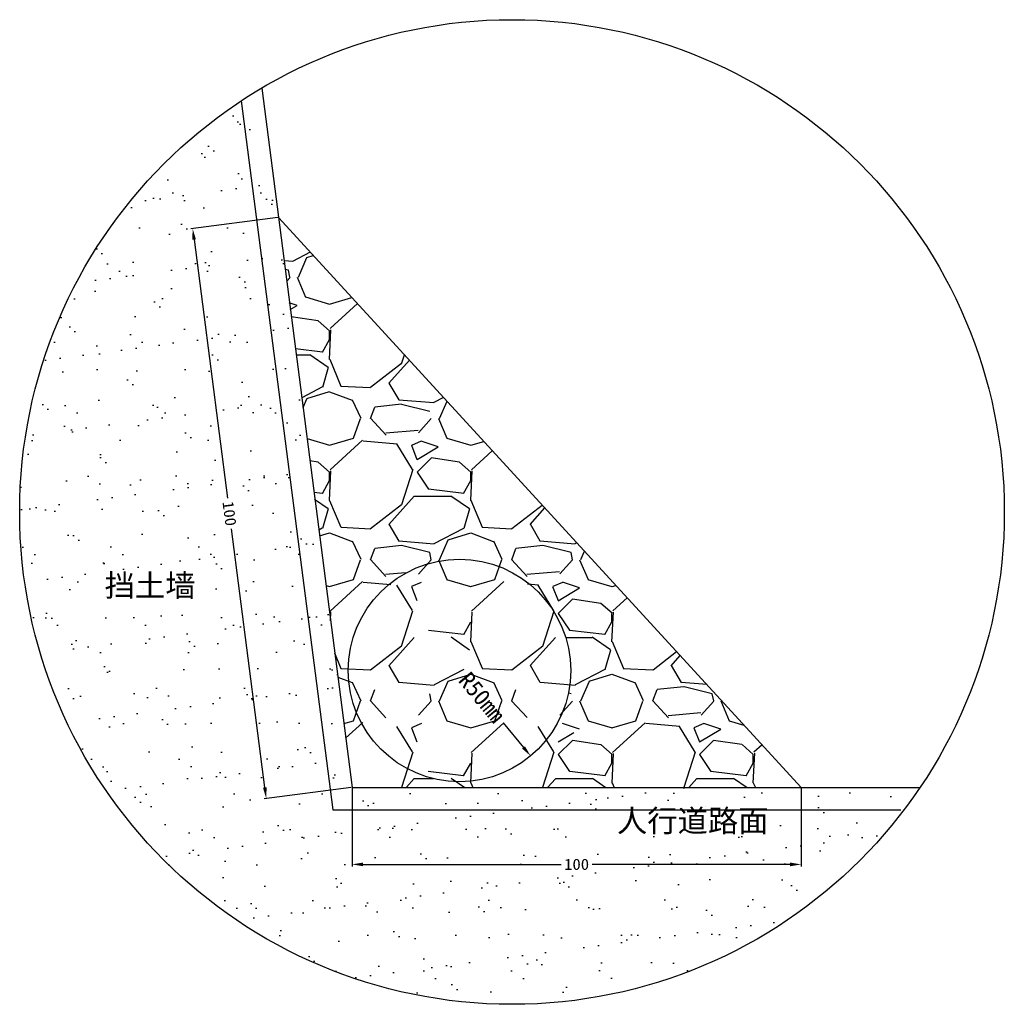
# Model space of a CAD drawing. Extents: x 39527407 to 39530665, y 3786466 to 3790957.
# Tile 45 of 113: x 39529433 to 39529522, y 3787532 to 3787620. Entities that reach past the tile are written whole.
import ezdxf

# ---------------------------------------------------------------- set-up
doc = ezdxf.new("R2010")
doc.units = 0
doc.header["$PDSIZE"] = 0.2
doc.layers.get('Defpoints').update_dxf_attribs({"linetype": 'CONTINUOUS'})
doc.layers.add('综合管网', color=1, linetype='CONTINUOUS')
doc.styles.add('HT', font='simhei.ttf')
doc.styles.get("Standard").update_dxf_attribs({"font": 'txt', "width": 1.1})
doc.dimstyles.get("Standard").update_dxf_attribs({"dimtxt": 1, "dimasz": 1, "dimexe": 0.18, "dimexo": 0.0625, "dimgap": 0.09, "dimtad": 0, "dimdec": 4, "dimzin": 0, "dimdsep": 46, "dimtxsty": 'Standard', "dimcen": 0.09, "dimadec": 0, "dimazin": 0, "dimtfac": 1, "dimtdec": 4, "dimtofl": 0, "dimtmove": 0, "dimatfit": 3, "dimfxl": 1, "dimtolj": 1, "dimtzin": 0, "dimarcsym": 0})

# ---------------------------------------------------------------- blocks, each defined once
blk = doc.blocks.new('*D342')
at = {"layer": 'Defpoints', "color": 0, "linetype": 'Continuous', "lineweight": 30, "transparency": 16777216}
for p in [(39529472.96938049, 3787561.923308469), (39529479.3674492, 3787554.2379512)]:
    blk.add_point(p, dxfattribs=at)
at = {"layer": '综合管网', "color": 0, "linetype": 'Continuous', "lineweight": -2, "transparency": 16777216}
blk.add_line((39529476.89684258, 3787557.205642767), (39529478.72764233, 3787555.00648693), dxfattribs=at)
at = {"layer": '综合管网', "color": 0, "linetype": 'Continuous', "lineweight": 30, "transparency": 16777216}
blk.add_solid([(39529478.85573162, 3787555.113121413), (39529478.59955305, 3787554.899852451), (39529479.3674492, 3787554.2379512)], dxfattribs=at)
at = {"layer": '综合管网', "color": 0, "linetype": 'Continuous', "lineweight": 30, "transparency": 16777216, "insert": (39529474.98888517, 3787559.497480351), "char_height": 1, "attachment_point": 5, "rotation": 309.77741997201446}
blk.add_mtext('\\A1;{\\fSimSun|b0|i0|c134|p2;\\H1.5x;R50mm}', dxfattribs=at)
blk = doc.blocks.new('*D343')
at = {"layer": 'Defpoints', "color": 0, "linetype": 'Continuous', "lineweight": 30, "transparency": 16777216}
for p in [(39529456.69382443, 3787602.653146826), (39529463.30788123, 3787551.403591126), (39529455.59351896, 3787550.408007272)]:
    blk.add_point(p, dxfattribs=at)
at = {"layer": '综合管网', "color": 0, "linetype": 'Continuous', "lineweight": -2, "transparency": 16777216}
for p, q in [((39529456.63183849, 3787602.645147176), (39529448.80094267, 3787601.634523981)), ((39529449.10745654, 3787600.665788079), (39529452.10735936, 3787577.420797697)), ((39529455.46552458, 3787551.399782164), (39529452.46562175, 3787574.644772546)), ((39529463.2458953, 3787551.395591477), (39529455.41499948, 3787550.384968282))]:
    blk.add_line(p, q, dxfattribs=at)
at = {"layer": '综合管网', "color": 0, "linetype": 'Continuous', "lineweight": 30, "transparency": 16777216}
for points in [[(39529449.27275236, 3787600.687120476), (39529448.94216073, 3787600.644455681), (39529448.97946215, 3787601.657562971)], [(39529455.63082039, 3787551.421114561), (39529455.30022877, 3787551.378449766), (39529455.59351896, 3787550.408007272)]]:
    blk.add_solid(points, dxfattribs=at)
at = {"layer": '综合管网', "color": 0, "linetype": 'Continuous', "lineweight": 30, "transparency": 16777216, "insert": (39529452.28649056, 3787576.032785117), "char_height": 1, "attachment_point": 5, "rotation": 277.35371095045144}
blk.add_mtext('\\A1;100', dxfattribs=at)
blk = doc.blocks.new('*D344')
at = {"layer": 'Defpoints', "color": 0, "linetype": 'Continuous', "lineweight": 30, "transparency": 16777216}
for p in [(39529463.30788124, 3787551.403591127), (39529503.6968388, 3787551.403591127), (39529503.6968388, 3787544.484382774)]:
    blk.add_point(p, dxfattribs=at)
at = {"layer": '综合管网', "color": 0, "linetype": 'Continuous', "lineweight": -2, "transparency": 16777216}
for p, q in [((39529463.30788124, 3787551.341091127), (39529463.30788124, 3787544.304382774)), ((39529503.6968388, 3787551.341091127), (39529503.6968388, 3787544.304382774)), ((39529464.30788124, 3787544.484382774), (39529482.10283621, 3787544.484382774)), ((39529502.6968388, 3787544.484382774), (39529484.90188383, 3787544.484382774))]:
    blk.add_line(p, q, dxfattribs=at)
at = {"layer": '综合管网', "color": 0, "linetype": 'Continuous', "lineweight": 30, "transparency": 16777216}
for points in [[(39529464.30788124, 3787544.65104944), (39529464.30788124, 3787544.317716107), (39529463.30788124, 3787544.484382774)], [(39529502.6968388, 3787544.65104944), (39529502.6968388, 3787544.317716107), (39529503.6968388, 3787544.484382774)]]:
    blk.add_solid(points, dxfattribs=at)
at = {"layer": '综合管网', "color": 0, "linetype": 'Continuous', "lineweight": 30, "transparency": 16777216, "insert": (39529483.50236002, 3787544.484382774), "char_height": 1, "attachment_point": 5}
blk.add_mtext('\\A1;100', dxfattribs=at)

msp = doc.modelspace()

# ---------------------------------------------------------------- hatches: boundary and pattern name
at = {"layer": '综合管网', "linetype": 'Continuous', "lineweight": 30}
h = msp.add_hatch(dxfattribs=at)
h.set_pattern_fill('AR-SAND', scale=0.1)
h.set_pattern_definition([(37.50000000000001, (0, 0), (-0.1600031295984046, 4.894132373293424), [0, -3.860800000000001, 0, -4.318000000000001, 0, -4.1275]), (7.499999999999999, (0, 0), (4.495232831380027, 7.168251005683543), [0, -2.0828, 0, -3.4798, 0, -1.3335]), (327.5, (-3.1242, 0), (7.90992370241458, 0.01437184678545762), [0, -1.27, 0, -4.572, 0, -5.969]), (317.5, (-3.1242, 0), (7.635564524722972, 2.229293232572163), [0, -0.635, 0, -2.9972, 0, -3.429])])
h.paths.add_polyline_path([(39529455.19139726, 3787614.294825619, 0.2653737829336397), (39529433.42504926, 3787576.172199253, 0.7398112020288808), (39529514.3834244, 3787551.403591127), (39529463.30788123, 3787551.403591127)])
h = msp.add_hatch(dxfattribs=at)
h.set_pattern_fill('GRAVEL', scale=0.5)
h.set_pattern_definition([(228.0127875, (9.144, 12.7), (-101.600000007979, -114.2999999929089), [1.7086072, -169.152418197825]), (184.969741, (8.001, 11.43), (152.3999999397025, 12.70000072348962), [2.9320236, -290.2702444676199]), (132.5104471, (5.08, 11.176), (127.0000000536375, -139.6999999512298), [2.0674076, -204.6736139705]), (267.273689, (0.127, 8.001), (12.70000002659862, 253.9999999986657), [2.6700226, -264.33218712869]), (292.83365418, (0, 5.334), (-63.50000000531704, 152.3999999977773), [2.6181685, -259.1990387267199]), (357.2736889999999, (1.016, 2.921), (-253.9999999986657, 12.70000002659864), [2.6700226, -264.33218712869]), (37.69424047, (3.683, 2.794), (-165.0999999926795, -127.0000000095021), [3.5309683, -349.5655765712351]), (72.25532837, (6.477, 4.953), (88.90000002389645, 279.3999999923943), [3.3335976, -330.026283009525]), (121.42956562, (7.492999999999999, 8.128), (-101.6000000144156, 165.0999999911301), [2.679065, -265.2277284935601]), (175.2363583, (6.096, 10.414), (139.6999999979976, -12.70000002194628), [3.0585664, -149.86968475]), (222.3974378, (3.048, 10.668), (-152.3999999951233, -139.70000000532), [3.9553896, -391.583862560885]), (138.81407483, (12.7, 7.874), (-88.89999999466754, 76.2000000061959), [1.3500227, -133.65282912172]), (171.4692344, (11.684, 8.763), (165.1000000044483, -25.39999997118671), [2.5684099, -254.2731949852]), (225, (9.144, 9.144), (-1.77635683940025e-15, -12.7000000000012), [1.7960467, -16.16446554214]), (203.19859051, (8.255, 10.668), (63.50000000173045, 25.39999999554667), [0.9672065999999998, -95.75311184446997]), (291.80140949, (7.366000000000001, 10.287), (-12.70000000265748, 38.09999999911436), [1.3678281, -67.02376495]), (30.96375653, (7.874, 9.017000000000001), (38.10000000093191, 25.39999999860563), [2.2215983, -71.83149076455]), (161.56505118, (9.779, 10.16), (25.40000000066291, -12.69999999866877), [1.6064357, -38.55449058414]), (16.389540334, (0, 10.287), (127.0000000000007, 38.10000000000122), [2.25044, -222.794133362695]), (70.34617594, (2.159, 10.922), (-50.80000000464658, -139.699999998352), [1.8879947, -186.911078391]), (293.19859051, (9.779, 12.7), (-25.39999999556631, 63.50000000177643), [1.9344005, -94.78591794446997]), (343.6104596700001, (10.541, 10.922), (-127.0000000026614, 38.0999999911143), [2.25044, -222.7941333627]), (339.44395478, (0, 2.413), (-63.49999999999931, 25.40000000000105), [2.170175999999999, -106.33867156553]), (294.7751406, (2.032, 1.651), (-63.50000007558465, 139.6999999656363), [1.8183606, -180.0179669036]), (66.80140949, (9.906, 0), (25.39999999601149, 63.50000000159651), [1.9344005, -94.78591794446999]), (17.35402464, (10.668, 1.778), (-165.0999999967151, -50.80000001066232), [2.1289137, -210.761879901]), (69.44395478, (3.683, 0), (-25.4000000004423, -63.49999999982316), [1.085088, -107.42375956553]), (101.309932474, (9.144, 0), (-12.700000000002, 50.80000000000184), [0.647573, -64.10997482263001]), (165.963756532, (9.017000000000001, 0.635), (38.09999999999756, -12.69999999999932), [2.6181685, -49.745272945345]), (186.00900596, (6.477, 1.27), (126.9999999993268, 12.70000000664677), [2.426334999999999, -240.206824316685]), (303.69006753, (7.874, 7.874), (-12.70000000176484, 25.39999999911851), [1.8316194, -43.9588817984]), (353.15722659, (8.89, 6.35), (215.9000000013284, -25.39999998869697), [3.1977838, -316.580045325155]), (60.9453959, (12.065, 5.968999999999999), (-50.80000000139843, -88.89999999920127), [1.3075412, -129.44696159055]), (90, (12.7, 7.112), (-12.7, 12.7), [0.762, -11.938]), (120.25643716, (6.223, 1.651), (50.79999999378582, -88.90000000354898), [1.7643348, -174.669703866]), (48.01278749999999, (5.334, 3.175), (101.6000000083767, 114.299999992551), [3.4172144, -167.443810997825]), (0, (7.62, 5.715), (12.7, 12.7), [3.302, -9.398]), (325.3048465, (10.922, 5.715), (127.0000000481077, -88.89999993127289), [2.0080478, -198.7965836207]), (254.0546040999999, (12.573, 4.572), (-12.69999999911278, -50.80000000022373), [1.8491454, -90.60825019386]), (207.64597536, (12.065, 2.794), (-241.3000000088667, -126.9999999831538), [3.010725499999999, -298.0623221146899]), (175.42607874, (9.398, 1.397), (-165.0999999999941, 12.69999999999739), [3.1851473, -315.3292322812])])
h.paths.add_polyline_path([(39529456.69382443, 3787602.653146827), (39529463.30788123, 3787551.403591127), (39529503.6968388, 3787551.403591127)])
h.paths.add_polyline_path([(39529482.96938047, 3787561.923308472, -1), (39529462.96938047, 3787561.923308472, -1)], flags=16)

# ---------------------------------------------------------------- linework, layer by layer
at = {"layer": '综合管网', "color": 7, "linetype": 'Continuous', "lineweight": 30}
for p, q in [((39529455.19139726, 3787614.294825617), (39529463.30788123, 3787551.403591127)), ((39529453.32568087, 3787613.130149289), (39529461.58937646, 3787549.403591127)), ((39529503.6968388, 3787551.403591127), (39529456.69382443, 3787602.653146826)), ((39529463.30788123, 3787551.403591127), (39529514.3834244, 3787551.403591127)), ((39529461.58937646, 3787549.403591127), (39529512.65930989, 3787549.403591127))]:
    msp.add_line(p, q, dxfattribs=at)
at = {"layer": '综合管网', "color": 6, "linetype": 'Continuous', "lineweight": 30}
msp.add_circle((39529477.69312184, 3787576.172199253), 44.26807258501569, dxfattribs=at)
at = {"layer": '综合管网', "color": 4, "linetype": 'Continuous', "lineweight": 30}
msp.add_circle((39529472.96938047, 3787561.923308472), 10, dxfattribs=at)

# ---------------------------------------------------------------- texts
at = {"layer": '综合管网', "color": 1, "linetype": 'Continuous', "lineweight": 30, "char_height": 2, "attachment_point": 1, "style": 'HT'}
for s, insert, width in [('挡土墙', (39529441.05790867, 3787570.566304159), 12.75539290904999), ('人行道路面', (39529487.12434317, 3787549.403591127), 25.90221755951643)]:
    msp.add_mtext(s, dxfattribs=dict(at, insert=insert, width=width))

# ---------------------------------------------------------------- dimensions: what is measured, and where the dimension line sits
at = {"layer": '综合管网', "color": 6, "linetype": 'Continuous', "lineweight": 30}
for p1, p2, distance, picture, middle in [((39529456.69382443, 3787602.653146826), (39529463.30788123, 3787551.403591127), -7.778339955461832, '*D343', (39529452.28649056, 3787576.032785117)), ((39529463.30788124, 3787551.403591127), (39529503.6968388, 3787551.403591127), -6.919208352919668, '*D344', (39529483.50236002, 3787544.484382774))]:
    dim = msp.add_aligned_dim(p1=p1, p2=p2, distance=distance, text='100', dimstyle='Standard', dxfattribs=at)
    dim.commit()
    dim.dimension.update_dxf_attribs({"geometry": picture, "text_midpoint": middle})
dim = msp.add_radius_dim(center=(39529472.96938049, 3787561.923308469), mpoint=(39529479.3674492, 3787554.2379512), text='{\\fSimSun|b0|i0|c134|p2;\\H1.5x;R50mm}', dimstyle='Standard', dxfattribs=at)
dim.commit()
dim.dimension.update_dxf_attribs({"geometry": '*D342', "text_midpoint": (39529474.98888517, 3787559.497480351), "dimtype": 164})

doc.saveas('drawing.dxf')
